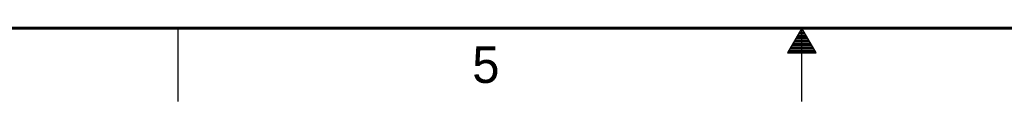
# Model space of a CAD drawing. Header units: inches. Extents: x 0 to 34, y 0 to 22.
# Tile 25 of 109: x 11.7 to 18.4, y 0 to 0.5. Entities that reach past the tile are written whole.
import ezdxf

# ---------------------------------------------------------------- set-up
doc = ezdxf.new("R2010")
doc.units = ezdxf.units.IN
doc.header["$LTSCALE"] = 1.87
doc.header["$MEASUREMENT"] = 0
doc.layers.get('0').update_dxf_attribs({"linetype": 'CONTINUOUS'})
doc.styles.get("Standard").update_dxf_attribs({"font": 'txt', "width": 0.8})

msp = doc.modelspace()

# ---------------------------------------------------------------- linework, layer by layer
at = {"color": 2, "linetype": 'CONTINUOUS'}
for p, q in [((12.75, 0), (12.75, 0.5)), ((17, 0.5), (16.902, 0.3303)), ((16.9827, 0.47), (17.0173, 0.47)), ((16.9885, 0.48), (17.0116, 0.48)), ((16.9942, 0.49), (17.0058, 0.49)), ((17.098, 0.3303), (17, 0.5)), ((17, 0), (17, 0.5)), ((16.9481, 0.41), (17.052, 0.41)), ((16.9538, 0.42), (17.0462, 0.42)), ((16.9596, 0.43), (17.0404, 0.43)), ((16.9654, 0.44), (17.0347, 0.44)), ((16.9712, 0.45), (17.0289, 0.45)), ((16.9769, 0.46), (17.0231, 0.46)), ((16.9076, 0.34), (17.0924, 0.34)), ((16.9134, 0.35), (17.0866, 0.35)), ((16.9192, 0.36), (17.0808, 0.36)), ((16.925, 0.37), (17.0751, 0.37)), ((16.9307, 0.38), (17.0693, 0.38)), ((16.9365, 0.39), (17.0635, 0.39)), ((16.9423, 0.4), (17.0578, 0.4)), ((16.902, 0.3303), (17.098, 0.3303))]:
    msp.add_line(p, q, dxfattribs=at)
at = {"color": 7, "linetype": 'CONTINUOUS', "const_width": 0.02}
msp.add_lwpolyline([(0.5, 0.5), (33.5, 0.5)], dxfattribs=at)

# ---------------------------------------------------------------- texts
at = {"color": 2, "linetype": 'CONTINUOUS'}
msp.add_text('5', height=0.25, dxfattribs=at).set_placement((14.754, 0.1262))

doc.saveas('drawing.dxf')
